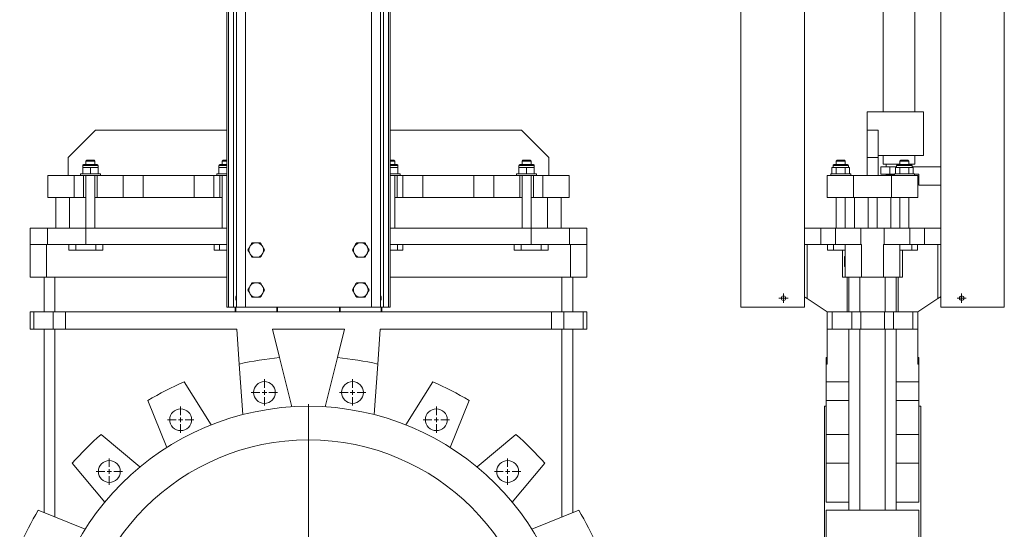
# Model space of a CAD drawing. Header units: millimetres. Extents: x -760 to 323, y -80 to 1951.
# Tile 2 of 3: x -760 to 323, y 829 to 1390. Entities that reach past the tile are written whole.
import ezdxf

# ---------------------------------------------------------------- set-up
doc = ezdxf.new("R2010")
doc.units = ezdxf.units.MM

# ---------------------------------------------------------------- blocks, each defined once
blk = doc.blocks.new('SW_CENTERMARKSYMBOL_0')
at = {"color": 0, "linetype": 'Continuous', "lineweight": 0}
for p, q in [((0, 5), (0, 293.5)), ((-5, 0), (-293.5, 0)), ((0, 0), (-2.5, 0)), ((0, 0), (0, 2.5)), ((0, 0), (0, -2.5)), ((0, 0), (2.5, 0)), ((5, 0), (293.5, 0)), ((0, -5), (0, -293.5))]:
    blk.add_line(p, q, dxfattribs=at)
blk = doc.blocks.new('SW_CENTERMARKSYMBOL_1')
at = {"color": 0, "linetype": 'Continuous', "lineweight": 0}
for p, q in [((0, 5), (0, 14.5)), ((-5, 0), (-14.5, 0)), ((0, 0), (-2.5, 0)), ((0, 0), (0, 2.5)), ((0, 0), (0, -2.5)), ((0, 0), (2.5, 0)), ((5, 0), (14.5, 0)), ((0, -5), (0, -14.5))]:
    blk.add_line(p, q, dxfattribs=at)
blk = doc.blocks.new('SW_CENTERMARKSYMBOL_2')
at = {"color": 0, "linetype": 'Continuous', "lineweight": 0}
for p, q in [((0, 5), (0, 14.5)), ((-5, 0), (-14.5, 0)), ((0, 0), (-2.5, 0)), ((0, 0), (0, 2.5)), ((0, 0), (0, -2.5)), ((0, 0), (2.5, 0)), ((5, 0), (14.5, 0)), ((0, -5), (0, -14.5))]:
    blk.add_line(p, q, dxfattribs=at)
blk = doc.blocks.new('SW_CENTERMARKSYMBOL_3')
at = {"color": 0, "linetype": 'Continuous', "lineweight": 0}
for p, q in [((0, 5), (0, 14.5)), ((-5, 0), (-14.5, 0)), ((0, 0), (-2.5, 0)), ((0, 0), (0, 2.5)), ((0, 0), (0, -2.5)), ((0, 0), (2.5, 0)), ((5, 0), (14.5, 0)), ((0, -5), (0, -14.5))]:
    blk.add_line(p, q, dxfattribs=at)
blk = doc.blocks.new('SW_CENTERMARKSYMBOL_5')
at = {"color": 0, "linetype": 'Continuous', "lineweight": 0}
for p, q in [((0, 5), (0, 14.5)), ((-5, 0), (-14.5, 0)), ((0, 0), (-2.5, 0)), ((0, 0), (0, 2.5)), ((0, 0), (0, -2.5)), ((0, 0), (2.5, 0)), ((5, 0), (14.5, 0)), ((0, -5), (0, -14.5))]:
    blk.add_line(p, q, dxfattribs=at)
blk = doc.blocks.new('SW_CENTERMARKSYMBOL_6')
at = {"color": 0, "linetype": 'Continuous', "lineweight": 0}
for p, q in [((0, 5), (0, 14.5)), ((-5, 0), (-14.5, 0)), ((0, 0), (-2.5, 0)), ((0, 0), (0, 2.5)), ((0, 0), (0, -2.5)), ((0, 0), (2.5, 0)), ((5, 0), (14.5, 0)), ((0, -5), (0, -14.5))]:
    blk.add_line(p, q, dxfattribs=at)
blk = doc.blocks.new('SW_CENTERMARKSYMBOL_7')
at = {"color": 0, "linetype": 'Continuous', "lineweight": 0}
for p, q in [((0, 5), (0, 14.5)), ((-5, 0), (-14.5, 0)), ((0, 0), (-2.5, 0)), ((0, 0), (0, 2.5)), ((0, 0), (0, -2.5)), ((0, 0), (2.5, 0)), ((5, 0), (14.5, 0)), ((0, -5), (0, -14.5))]:
    blk.add_line(p, q, dxfattribs=at)
blk = doc.blocks.new('SW_CENTERMARKSYMBOL_21')
at = {"color": 0, "linetype": 'Continuous', "lineweight": 0}
for p, q in [((-2.5, 0), (-5, 0)), ((0, 0), (-2.5, 0)), ((0, 2.5), (0, 5)), ((0, 0), (0, 2.5)), ((0, 0), (0, -2.5)), ((0, 0), (2.5, 0)), ((2.5, 0), (5, 0)), ((0, -2.5), (0, -5))]:
    blk.add_line(p, q, dxfattribs=at)
blk = doc.blocks.new('SW_CENTERMARKSYMBOL_24')
at = {"color": 0, "linetype": 'Continuous', "lineweight": 0}
for p, q in [((-2.5, 0), (-5, 0)), ((0, 0), (-2.5, 0)), ((0, 2.5), (0, 5)), ((0, 0), (0, 2.5)), ((0, 0), (0, -2.5)), ((0, 0), (2.5, 0)), ((2.5, 0), (5, 0)), ((0, -2.5), (0, -5))]:
    blk.add_line(p, q, dxfattribs=at)

msp = doc.modelspace()

# ---------------------------------------------------------------- linework, layer by layer
at = {"color": 7, "linetype": 'Continuous', "lineweight": 15}
for p, q in [((-532.3, 1818.2), (-532.3, 1073.2)), ((-530.4, 1818.2), (-530.4, 1073.2)), ((-524.9, 1818.2), (-524.9, 1073.2)), ((-521.6, 1818.2), (-521.6, 1073.2)), ((-511.6, 1818.2), (-511.6, 1073.2)), ((-373, 1818.2), (-373, 1073.2)), ((-363, 1818.2), (-363, 1073.2)), ((-359.7, 1818.2), (-359.7, 1073.2)), ((-354.2, 1818.2), (-354.2, 1073.2)), ((-352.3, 1818.2), (-352.3, 1073.2)), ((33.5, 1818.2), (33.5, 1073.2)), ((103.5, 1818.2), (103.5, 1073.2)), ((253.5, 1818.2), (253.5, 1073.2)), ((323.5, 1818.2), (323.5, 1073.2)), ((190, 1773.7), (190, 1288.2)), ((225, 1288.2), (225, 1773.7)), ((172.6, 1268.2), (172.6, 1288.2)), ((172.6, 1288.2), (234.5, 1288.2)), ((234.5, 1288.2), (234.5, 1240.2)), ((-676.8, 1268.2), (-706.8, 1238.2)), ((-676.8, 1268.2), (-532.3, 1268.2)), ((-352.3, 1268.2), (-207.8, 1268.2)), ((-177.8, 1238.2), (-207.8, 1268.2)), ((172.5, 1268.2), (184.5, 1268.2)), ((172.5, 1238.2), (172.5, 1268.2)), ((184.5, 1268.2), (184.5, 1238.2)), ((-706.8, 1218.2), (-706.8, 1238.2)), ((-177.8, 1218.2), (-177.8, 1238.2)), ((184.5, 1238.2), (172.5, 1238.2)), ((172.5, 1218.2), (172.5, 1238.2)), ((234.5, 1240.2), (184.5, 1240.2)), ((184.5, 1218.2), (184.5, 1238.2)), ((190, 1240.2), (190, 1230.7)), ((225, 1230.7), (225, 1240.2)), ((-690.8, 1229.2), (-690.8, 1227.2)), ((-690.8, 1227.2), (-690.8, 1220.2)), ((-690.8, 1227.2), (-686.5, 1227.2)), ((-689.8, 1230.2), (-682.3, 1230.2)), ((-686.3, 1235.2), (-687.3, 1234.2)), ((-687.3, 1234.2), (-687.3, 1230.2)), ((-682.3, 1234.2), (-687.3, 1234.2)), ((-686.5, 1227.2), (-682.3, 1227.2)), ((-686.3, 1235.2), (-682.3, 1235.2)), ((-682.3, 1235.2), (-678.3, 1235.2)), ((-677.3, 1234.2), (-682.3, 1234.2)), ((-682.3, 1230.2), (-674.8, 1230.2)), ((-682.3, 1227.2), (-682.3, 1220.2)), ((-682.3, 1227.2), (-678, 1227.2)), ((-677.3, 1234.2), (-678.3, 1235.2)), ((-678, 1227.2), (-673.8, 1227.2)), ((-677.3, 1230.2), (-677.3, 1234.2)), ((-673.8, 1227.2), (-673.8, 1229.2)), ((-673.8, 1227.2), (-673.8, 1220.2)), ((-540.8, 1229.2), (-540.8, 1227.2)), ((-540.8, 1227.2), (-540.8, 1220.2)), ((-540.8, 1227.2), (-536.5, 1227.2)), ((-539.8, 1230.2), (-532.3, 1230.2)), ((-536.3, 1235.2), (-537.3, 1234.2)), ((-537.3, 1234.2), (-537.3, 1230.2)), ((-532.3, 1234.2), (-537.3, 1234.2)), ((-536.5, 1227.2), (-532.3, 1227.2)), ((-536.3, 1235.2), (-532.3, 1235.2)), ((-352.3, 1235.2), (-348.3, 1235.2)), ((-347.3, 1234.2), (-352.3, 1234.2)), ((-352.3, 1230.2), (-344.8, 1230.2)), ((-348, 1227.2), (-352.3, 1227.2)), ((-347.3, 1234.2), (-348.3, 1235.2)), ((-343.8, 1227.2), (-348, 1227.2)), ((-347.3, 1230.2), (-347.3, 1234.2)), ((-343.8, 1227.2), (-343.8, 1229.2)), ((-343.8, 1227.2), (-343.8, 1220.2)), ((-210.8, 1229.2), (-210.8, 1227.2)), ((-210.8, 1227.2), (-210.8, 1220.2)), ((-206.5, 1227.2), (-210.8, 1227.2)), ((-209.8, 1230.2), (-202.3, 1230.2)), ((-206.3, 1235.2), (-207.3, 1234.2)), ((-207.3, 1234.2), (-207.3, 1230.2)), ((-202.3, 1234.2), (-207.3, 1234.2)), ((-202.3, 1227.2), (-206.5, 1227.2)), ((-206.3, 1235.2), (-202.3, 1235.2)), ((-202.3, 1235.2), (-198.3, 1235.2)), ((-197.3, 1234.2), (-202.3, 1234.2)), ((-202.3, 1230.2), (-194.8, 1230.2)), ((-202.3, 1227.2), (-202.3, 1220.2)), ((-198, 1227.2), (-202.3, 1227.2)), ((-197.3, 1234.2), (-198.3, 1235.2)), ((-193.8, 1227.2), (-198, 1227.2)), ((-197.3, 1230.2), (-197.3, 1234.2)), ((-193.8, 1227.2), (-193.8, 1229.2)), ((-193.8, 1227.2), (-193.8, 1220.2)), ((133.7, 1227.2), (133.7, 1220.2)), ((136.1, 1227.2), (133.7, 1227.2)), ((135, 1229.2), (135, 1227.2)), ((136, 1230.2), (151, 1230.2)), ((138.6, 1227.2), (136.1, 1227.2)), ((139.5, 1235.2), (138.5, 1234.2)), ((138.5, 1234.2), (138.5, 1230.2)), ((148.5, 1234.2), (138.5, 1234.2)), ((138.6, 1227.2), (138.6, 1220.2)), ((143.5, 1227.2), (138.6, 1227.2)), ((139.5, 1235.2), (147.5, 1235.2)), ((148.4, 1227.2), (143.5, 1227.2)), ((148.5, 1234.2), (147.5, 1235.2)), ((148.4, 1227.2), (148.4, 1220.2)), ((150.9, 1227.2), (148.4, 1227.2)), ((148.5, 1230.2), (148.5, 1234.2)), ((153.3, 1227.2), (150.9, 1227.2)), ((152, 1227.2), (152, 1229.2)), ((153.3, 1227.2), (153.3, 1220.2)), ((187.5, 1219.7), (187.5, 1227.7)), ((187.5, 1227.7), (197.5, 1227.7)), ((208.5, 1230.7), (190, 1230.7)), ((193.5, 1230.7), (193.5, 1227.7)), ((197.5, 1227.7), (197.5, 1219.7)), ((197.5, 1227.7), (205, 1227.7)), ((203.7, 1227.2), (203.7, 1220.2)), ((203.7, 1227.2), (206.1, 1227.2)), ((205, 1229.2), (205, 1227.2)), ((206, 1230.2), (221, 1230.2)), ((206.1, 1227.2), (208.6, 1227.2)), ((209.5, 1235.2), (208.5, 1234.2)), ((208.5, 1234.2), (208.5, 1230.2)), ((218.5, 1234.2), (208.5, 1234.2)), ((208.6, 1227.2), (208.6, 1220.2)), ((208.6, 1227.2), (213.5, 1227.2)), ((209.5, 1235.2), (217.5, 1235.2)), ((213.5, 1227.2), (218.4, 1227.2)), ((218.5, 1234.2), (217.5, 1235.2)), ((218.4, 1227.2), (218.4, 1220.2)), ((218.4, 1227.2), (220.9, 1227.2)), ((218.5, 1230.2), (218.5, 1234.2)), ((225, 1230.7), (218.5, 1230.7)), ((220.9, 1227.2), (223.3, 1227.2)), ((221.5, 1230.1), (221.5, 1230.7)), ((222, 1227.2), (222, 1229.2)), ((222, 1227.7), (253.5, 1227.7)), ((223.3, 1227.2), (223.3, 1220.2)), ((-729.3, 1218.2), (-729.3, 1194.2)), ((-729.3, 1218.2), (-700.3, 1218.2)), ((-700.3, 1218.2), (-700.3, 1194.2)), ((-700.3, 1218.2), (-689.8, 1218.2)), ((-693.3, 1220.2), (-693.3, 1218.2)), ((-693.3, 1220.2), (-682.3, 1220.2)), ((-689.8, 1218.2), (-689.8, 1194.2)), ((-689.8, 1218.2), (-674.8, 1218.2)), ((-687.3, 1218.2), (-687.3, 1160.2)), ((-682.3, 1220.2), (-671.3, 1220.2)), ((-677.3, 1160.2), (-677.3, 1218.2)), ((-674.8, 1218.2), (-674.8, 1194.2)), ((-674.8, 1218.2), (-646.3, 1218.2)), ((-671.3, 1218.2), (-671.3, 1220.2)), ((-646.3, 1218.2), (-646.3, 1194.2)), ((-646.3, 1218.2), (-624.3, 1218.2)), ((-624.3, 1218.2), (-624.3, 1194.2)), ((-624.3, 1218.2), (-568.3, 1218.2)), ((-568.3, 1218.2), (-568.3, 1194.2)), ((-568.3, 1218.2), (-546.3, 1218.2)), ((-546.3, 1218.2), (-546.3, 1194.2)), ((-546.3, 1218.2), (-539.8, 1218.2)), ((-543.3, 1220.2), (-543.3, 1218.2)), ((-543.3, 1220.2), (-532.3, 1220.2)), ((-539.8, 1218.2), (-539.8, 1194.2)), ((-539.8, 1218.2), (-532.3, 1218.2)), ((-537.3, 1218.2), (-537.3, 1160.2)), ((-341.3, 1220.2), (-352.3, 1220.2)), ((-344.8, 1218.2), (-352.3, 1218.2)), ((-347.3, 1160.2), (-347.3, 1218.2)), ((-344.8, 1218.2), (-344.8, 1194.2)), ((-344.8, 1218.2), (-338.3, 1218.2)), ((-341.3, 1218.2), (-341.3, 1220.2)), ((-338.3, 1218.2), (-338.3, 1194.2)), ((-338.3, 1218.2), (-316.3, 1218.2)), ((-316.3, 1218.2), (-316.3, 1194.2)), ((-316.3, 1218.2), (-260.3, 1218.2)), ((-260.3, 1218.2), (-260.3, 1194.2)), ((-260.3, 1218.2), (-238.3, 1218.2)), ((-238.3, 1218.2), (-238.3, 1194.2)), ((-238.3, 1218.2), (-209.8, 1218.2)), ((-213.3, 1220.2), (-213.3, 1218.2)), ((-202.3, 1220.2), (-213.3, 1220.2)), ((-209.8, 1218.2), (-209.8, 1194.2)), ((-194.8, 1218.2), (-209.8, 1218.2)), ((-207.3, 1218.2), (-207.3, 1160.2)), ((-191.3, 1220.2), (-202.3, 1220.2)), ((-197.3, 1160.2), (-197.3, 1218.2)), ((-194.8, 1218.2), (-194.8, 1194.2)), ((-194.8, 1218.2), (-184.3, 1218.2)), ((-191.3, 1218.2), (-191.3, 1220.2)), ((-184.3, 1218.2), (-184.3, 1194.2)), ((-184.3, 1218.2), (-155.3, 1218.2)), ((-155.3, 1218.2), (-155.3, 1194.2)), ((128.5, 1218.2), (128.5, 1194.2)), ((128.5, 1218.2), (157.5, 1218.2)), ((132.5, 1220.2), (132.5, 1218.2)), ((154.5, 1220.2), (132.5, 1220.2)), ((154.5, 1218.2), (154.5, 1220.2)), ((157.5, 1218.2), (157.5, 1194.2)), ((157.5, 1218.2), (199.5, 1218.2)), ((197.5, 1219.7), (187.5, 1219.7)), ((193.5, 1219.7), (193.5, 1218.7)), ((202.5, 1218.7), (193.5, 1218.7)), ((202.5, 1219.7), (197.5, 1219.7)), ((199.5, 1218.2), (199.5, 1194.2)), ((199.5, 1218.2), (228.5, 1218.2)), ((202.5, 1220.2), (202.5, 1218.2)), ((202.5, 1220.2), (224.5, 1220.2)), ((224.5, 1218.2), (224.5, 1220.2)), ((229.5, 1219.7), (224.5, 1219.7)), ((228.5, 1218.2), (228.5, 1194.2)), ((229.5, 1207.7), (229.5, 1219.7)), ((253.5, 1207.7), (229.5, 1207.7)), ((-729.3, 1194.2), (-700.3, 1194.2)), ((-720.3, 1194.2), (-720.3, 1160.2)), ((-705.3, 1194.2), (-705.3, 1160.2)), ((-700.3, 1194.2), (-689.8, 1194.2)), ((-689.8, 1194.2), (-687.3, 1194.2)), ((-677.3, 1194.2), (-674.8, 1194.2)), ((-674.8, 1194.2), (-646.3, 1194.2)), ((-646.3, 1194.2), (-624.3, 1194.2)), ((-624.3, 1194.2), (-568.3, 1194.2)), ((-568.3, 1194.2), (-546.3, 1194.2)), ((-546.3, 1194.2), (-539.8, 1194.2)), ((-539.8, 1194.2), (-537.3, 1194.2)), ((-347.3, 1194.2), (-344.8, 1194.2)), ((-344.8, 1194.2), (-338.3, 1194.2)), ((-338.3, 1194.2), (-316.3, 1194.2)), ((-316.3, 1194.2), (-260.3, 1194.2)), ((-260.3, 1194.2), (-238.3, 1194.2)), ((-238.3, 1194.2), (-209.8, 1194.2)), ((-209.8, 1194.2), (-207.3, 1194.2)), ((-197.3, 1194.2), (-194.8, 1194.2)), ((-194.8, 1194.2), (-184.3, 1194.2)), ((-184.3, 1194.2), (-155.3, 1194.2)), ((-179.3, 1194.2), (-179.3, 1160.2)), ((-164.3, 1194.2), (-164.3, 1160.2)), ((128.5, 1194.2), (157.5, 1194.2)), ((138.5, 1194.2), (138.5, 1160.2)), ((148.5, 1160.2), (148.5, 1194.2)), ((157.5, 1194.2), (199.5, 1194.2)), ((158.5, 1194.2), (158.5, 1160.2)), ((173.5, 1194.2), (173.5, 1160.2)), ((183.5, 1194.2), (183.5, 1160.2)), ((198.5, 1194.2), (198.5, 1160.2)), ((199.5, 1194.2), (228.5, 1194.2)), ((208.5, 1194.2), (208.5, 1160.2)), ((218.5, 1160.2), (218.5, 1194.2)), ((-748.8, 1142.2), (-748.8, 1160.2)), ((-748.8, 1160.2), (-729.6, 1160.2)), ((-729.6, 1142.2), (-729.6, 1160.2)), ((-729.6, 1160.2), (-687.4, 1160.2)), ((-687.4, 1142.2), (-687.4, 1160.2)), ((-687.4, 1160.2), (-532.3, 1160.2)), ((-352.3, 1160.2), (-197.2, 1160.2)), ((-197.2, 1142.2), (-197.2, 1160.2)), ((-197.2, 1160.2), (-155, 1160.2)), ((-155, 1142.2), (-155, 1160.2)), ((-155, 1160.2), (-135.8, 1160.2)), ((-135.8, 1142.2), (-135.8, 1160.2)), ((103.5, 1160.2), (121.4, 1160.2)), ((121.4, 1142.2), (121.4, 1160.2)), ((121.4, 1160.2), (137.6, 1160.2)), ((137.6, 1142.2), (137.6, 1160.2)), ((137.6, 1160.2), (165.6, 1160.2)), ((165.6, 1142.2), (165.6, 1160.2)), ((165.6, 1160.2), (191.4, 1160.2)), ((191.4, 1142.2), (191.4, 1160.2)), ((191.4, 1160.2), (219.4, 1160.2)), ((219.4, 1142.2), (219.4, 1160.2)), ((219.4, 1160.2), (235.6, 1160.2)), ((235.6, 1142.2), (235.6, 1160.2)), ((235.6, 1160.2), (253.5, 1160.2)), ((-748.8, 1142.2), (-729.6, 1142.2)), ((-748.8, 1106.2), (-748.8, 1142.2)), ((-730.8, 1106.2), (-730.8, 1142.2)), ((-729.6, 1142.2), (-687.4, 1142.2)), ((-705.9, 1136.2), (-705.9, 1142.2)), ((-698.3, 1136.2), (-698.3, 1142.2)), ((-687.4, 1142.2), (-532.3, 1142.2)), ((-676.3, 1136.2), (-676.3, 1142.2)), ((-668.7, 1142.2), (-668.7, 1136.2)), ((-546, 1136.2), (-546, 1142.2)), ((-540.3, 1136.2), (-540.3, 1142.2)), ((-506.4, 1140.8), (-507, 1139.7)), ((-499.2, 1144.2), (-500.4, 1144.2)), ((-493.2, 1140.8), (-495.2, 1144.2)), ((-492.5, 1139.7), (-493.2, 1140.8)), ((-391.4, 1140.8), (-392, 1139.7)), ((-384.2, 1144.2), (-385.4, 1144.2)), ((-377.5, 1139.7), (-378.2, 1140.8)), ((-352.3, 1142.2), (-197.2, 1142.2)), ((-344.3, 1136.2), (-344.3, 1142.2)), ((-338.6, 1142.2), (-338.6, 1136.2)), ((-215.9, 1136.2), (-215.9, 1142.2)), ((-208.3, 1136.2), (-208.3, 1142.2)), ((-197.2, 1142.2), (-155, 1142.2)), ((-186.3, 1136.2), (-186.3, 1142.2)), ((-178.7, 1142.2), (-178.7, 1136.2)), ((-155, 1142.2), (-135.8, 1142.2)), ((-153.8, 1106.2), (-153.8, 1142.2)), ((-135.8, 1106.2), (-135.8, 1142.2)), ((103.8, 1142.2), (103.5, 1142.2)), ((103.8, 1142.2), (121.4, 1142.2)), ((106.5, 1082.7), (106.5, 1142.2)), ((121.4, 1142.2), (137.6, 1142.2)), ((129, 1142.2), (129, 1136.2)), ((135.4, 1136.2), (135.4, 1142.2)), ((137.6, 1142.2), (165.6, 1142.2)), ((148.5, 1106.2), (148.5, 1142.2)), ((165.6, 1142.2), (166.5, 1142.2)), ((166.5, 1106.2), (166.5, 1142.2)), ((190.5, 1142.2), (191.4, 1142.2)), ((190.5, 1106.2), (190.5, 1142.2)), ((191.4, 1142.2), (219.4, 1142.2)), ((208.5, 1106.2), (208.5, 1142.2)), ((219.4, 1142.2), (235.6, 1142.2)), ((221.6, 1136.2), (221.6, 1142.2)), ((228, 1136.2), (228, 1142.2)), ((235.6, 1142.2), (253.1, 1142.2)), ((250.5, 1082.7), (250.5, 1142.2)), ((253.5, 1142.2), (253.1, 1142.2)), ((-698.3, 1136.2), (-705.9, 1136.2)), ((-676.3, 1136.2), (-698.3, 1136.2)), ((-668.7, 1136.2), (-676.3, 1136.2)), ((-540.3, 1136.2), (-546, 1136.2)), ((-532.3, 1136.2), (-540.3, 1136.2)), ((-507, 1132.8), (-506.4, 1131.7)), ((-500.4, 1128.2), (-499.2, 1128.2)), ((-493.2, 1131.7), (-492.5, 1132.8)), ((-392, 1132.8), (-391.4, 1131.7)), ((-385.4, 1128.2), (-384.2, 1128.2)), ((-378.2, 1131.7), (-377.5, 1132.8)), ((-344.3, 1136.2), (-352.3, 1136.2)), ((-338.6, 1136.2), (-344.3, 1136.2)), ((-208.3, 1136.2), (-215.9, 1136.2)), ((-186.3, 1136.2), (-208.3, 1136.2)), ((-178.7, 1136.2), (-186.3, 1136.2)), ((135.4, 1136.2), (129, 1136.2)), ((148.5, 1136.2), (135.4, 1136.2)), ((145.5, 1106.2), (145.5, 1136.2)), ((147.5, 1129.1), (147.5, 1125.8)), ((147.5, 1129.1), (148.5, 1129.1)), ((221.6, 1136.2), (208.5, 1136.2)), ((211.5, 1106.2), (211.5, 1136.2)), ((228, 1136.2), (221.6, 1136.2)), ((147.5, 1125.8), (148.5, 1125.8)), ((147.5, 1123.5), (148.5, 1123.5)), ((147.5, 1123.2), (147.5, 1122.1)), ((147.5, 1118), (148.5, 1118)), ((-730.8, 1106.2), (-748.8, 1106.2)), ((-733.3, 1068.2), (-733.3, 1106.2)), ((-532.3, 1106.2), (-730.8, 1106.2)), ((-721.3, 1068.2), (-721.3, 1106.2)), ((-153.8, 1106.2), (-352.3, 1106.2)), ((-163.3, 1068.2), (-163.3, 1106.2)), ((-135.8, 1106.2), (-153.8, 1106.2)), ((-151.3, 1068.2), (-151.3, 1106.2)), ((148.5, 1106.2), (145.5, 1106.2)), ((166.5, 1106.2), (148.5, 1106.2)), ((150.5, 1068.2), (150.5, 1106.2)), ((152.5, 1068.2), (152.5, 1106.2)), ((164.5, 1068.2), (164.5, 1106.2)), ((190.5, 1106.2), (166.5, 1106.2)), ((208.5, 1106.2), (190.5, 1106.2)), ((192.5, 1068.2), (192.5, 1106.2)), ((204.5, 1068.2), (204.5, 1106.2)), ((206.5, 1068.2), (206.5, 1106.2)), ((211.5, 1106.2), (208.5, 1106.2)), ((-506.4, 1096.8), (-507, 1095.7)), ((-499.2, 1100.2), (-500.4, 1100.2)), ((-493.2, 1096.8), (-495.2, 1100.2)), ((-492.5, 1095.7), (-493.2, 1096.8)), ((-391.4, 1096.8), (-392, 1095.7)), ((-384.2, 1100.2), (-385.4, 1100.2)), ((-377.5, 1095.7), (-378.2, 1096.8)), ((-507, 1088.8), (-506.4, 1087.7)), ((-500.4, 1084.2), (-499.2, 1084.2)), ((-493.2, 1087.7), (-492.5, 1088.8)), ((-392, 1088.8), (-391.4, 1087.7)), ((-385.4, 1084.2), (-384.2, 1084.2)), ((-378.2, 1087.7), (-377.5, 1088.8)), ((-532.3, 1073.2), (-530.4, 1073.2)), ((-530.4, 1073.2), (-524.9, 1073.2)), ((-524.9, 1073.2), (-521.6, 1073.2)), ((-523.1, 1068.2), (-523.1, 1073.2)), ((-522.3, 1068.2), (-522.3, 1073.2)), ((-521.6, 1073.2), (-511.6, 1073.2)), ((-511.6, 1073.2), (-373, 1073.2)), ((-477.3, 1073.2), (-477.3, 1068.2)), ((-476.5, 1073.2), (-476.5, 1068.2)), ((-408.1, 1068.2), (-408.1, 1073.2)), ((-407.3, 1068.2), (-407.3, 1073.2)), ((-373, 1073.2), (-363, 1073.2)), ((-363, 1073.2), (-359.7, 1073.2)), ((-362.3, 1073.2), (-362.3, 1068.2)), ((-361.5, 1073.2), (-361.5, 1068.2)), ((-359.7, 1073.2), (-354.2, 1073.2)), ((-354.2, 1073.2), (-352.3, 1073.2)), ((103.5, 1073.2), (33.5, 1073.2)), ((106.5, 1082.7), (128.5, 1068.2)), ((228.5, 1068.2), (250.5, 1082.7)), ((253.5, 1073.2), (323.5, 1073.2)), ((-748.8, 1049.2), (-748.8, 1068.2)), ((-744.7, 1068.2), (-748.8, 1068.2)), ((-744.7, 1049.2), (-744.7, 1068.2)), ((-723.2, 1068.2), (-744.7, 1068.2)), ((-723.2, 1049.2), (-723.2, 1068.2)), ((-709.7, 1068.2), (-723.2, 1068.2)), ((-709.7, 1049.2), (-709.7, 1068.2)), ((-522.3, 1068.2), (-709.7, 1068.2)), ((-477.3, 1068.2), (-522.3, 1068.2)), ((-407.3, 1068.2), (-477.3, 1068.2)), ((-362.3, 1068.2), (-407.3, 1068.2)), ((-174.9, 1068.2), (-362.3, 1068.2)), ((-174.9, 1049.2), (-174.9, 1068.2)), ((-161.4, 1068.2), (-174.9, 1068.2)), ((-161.4, 1049.2), (-161.4, 1068.2)), ((-139.9, 1068.2), (-161.4, 1068.2)), ((-139.9, 1049.2), (-139.9, 1068.2)), ((-135.8, 1068.2), (-139.9, 1068.2)), ((-135.8, 1049.2), (-135.8, 1068.2)), ((128.5, 1049.2), (128.5, 1068.2)), ((134.1, 1068.2), (128.5, 1068.2)), ((134.1, 1049.2), (134.1, 1068.2)), ((155.6, 1068.2), (134.1, 1068.2)), ((155.6, 1049.2), (155.6, 1068.2)), ((165.5, 1068.2), (155.6, 1068.2)), ((165.5, 1049.2), (165.5, 1068.2)), ((191.5, 1068.2), (165.5, 1068.2)), ((191.5, 1049.2), (191.5, 1068.2)), ((201.4, 1068.2), (191.5, 1068.2)), ((201.4, 1049.2), (201.4, 1068.2)), ((222.9, 1068.2), (201.4, 1068.2)), ((222.9, 1049.2), (222.9, 1068.2)), ((228.5, 1068.2), (222.9, 1068.2)), ((228.5, 1049.2), (228.5, 1068.2)), ((-744.7, 1049.2), (-748.8, 1049.2)), ((-723.2, 1049.2), (-744.7, 1049.2)), ((-733.3, 847.4), (-733.3, 1049.2)), ((-709.7, 1049.2), (-723.2, 1049.2)), ((-721.3, 842.6), (-721.3, 1049.2)), ((-521.2, 1049.2), (-709.7, 1049.2)), ((-521.2, 1049.2), (-518.5, 1010.7)), ((-402.7, 1049.2), (-481.9, 1049.2)), ((-474.1, 1017.8), (-481.9, 1049.2)), ((-402.7, 1049.2), (-410.5, 1017.8)), ((-366.1, 1010.7), (-363.4, 1049.2)), ((-174.9, 1049.2), (-363.4, 1049.2)), ((-161.4, 1049.2), (-174.9, 1049.2)), ((-163.3, 842.6), (-163.3, 1049.2)), ((-139.9, 1049.2), (-161.4, 1049.2)), ((-151.3, 847.4), (-151.3, 1049.2)), ((-135.8, 1049.2), (-139.9, 1049.2)), ((134.1, 1049.2), (128.5, 1049.2)), ((128.5, 1049.2), (128.5, 1010.7)), ((155.6, 1049.2), (134.1, 1049.2)), ((152.5, 850), (152.5, 1049.2)), ((165.5, 1049.2), (155.6, 1049.2)), ((191.5, 1049.2), (165.5, 1049.2)), ((201.4, 1049.2), (191.5, 1049.2)), ((222.9, 1049.2), (201.4, 1049.2)), ((204.5, 850), (204.5, 1049.2)), ((228.5, 1049.2), (222.9, 1049.2)), ((228.5, 1049.2), (228.5, 1010.7)), ((-518.5, 1010.7), (-514.6, 955.1)), ((-460.6, 963.7), (-474.1, 1017.8)), ((-410.5, 1017.8), (-424, 963.7)), ((-370, 955.1), (-366.1, 1010.7)), ((128.5, 1017.8), (127.5, 1017.8)), ((127.5, 1017.8), (127.5, 1010.7)), ((127.5, 1010.7), (127.5, 991.1)), ((128.5, 1010.7), (127.5, 1010.7)), ((229.5, 1017.8), (228.5, 1017.8)), ((229.5, 1010.7), (228.5, 1010.7)), ((229.5, 1017.8), (229.5, 1010.7)), ((229.5, 1010.7), (229.5, 991.1)), ((-549.4, 943.8), (-579, 991.1)), ((-305.6, 991.1), (-335.2, 943.8)), ((127.5, 991.1), (127.5, 970.6)), ((152.5, 991.1), (127.5, 991.1)), ((229.5, 991.1), (204.5, 991.1)), ((229.5, 991.1), (229.5, 970.6)), ((-619.1, 970.6), (-598.2, 918.9)), ((-286.4, 918.9), (-265.5, 970.6)), ((152.5, 970.6), (127.5, 970.6)), ((127.5, 970.6), (127.5, 933.3)), ((229.5, 970.6), (204.5, 970.6)), ((229.5, 970.6), (229.5, 933.3)), ((127.5, 964.2), (125.5, 964.2)), ((125.5, 964.2), (125.5, 382.2)), ((231.5, 964.2), (229.5, 964.2)), ((231.5, 964.2), (231.5, 382.2)), ((-627.8, 897.4), (-670.5, 933.3)), ((-214.1, 933.3), (-256.8, 897.4)), ((152.5, 933.3), (127.5, 933.3)), ((127.5, 933.3), (127.5, 901.5)), ((229.5, 933.3), (204.5, 933.3)), ((229.5, 933.3), (229.5, 901.5)), ((-702.4, 901.5), (-666.5, 858.7)), ((-218.1, 858.7), (-182.2, 901.5)), ((152.5, 901.5), (127.5, 901.5)), ((127.5, 901.5), (127.5, 858.7)), ((229.5, 901.5), (204.5, 901.5)), ((229.5, 901.5), (229.5, 858.7)), ((152.5, 858.7), (127.5, 858.7)), ((229.5, 858.7), (204.5, 858.7)), ((-688, 829.1), (-739.7, 850)), ((-144.9, 850), (-196.6, 829.1)), ((229.5, 850), (127.5, 850)), ((127.5, 850), (127.5, 809.9)), ((229.5, 850), (229.5, 809.9))]:
    msp.add_line(p, q, dxfattribs=at)
at = {"color": 8, "linetype": 'Continuous', "lineweight": 15}
for p, q in [((-682.3, 1229.2), (-690.8, 1229.2)), ((-673.8, 1229.2), (-682.3, 1229.2)), ((-532.3, 1229.2), (-540.8, 1229.2)), ((-343.8, 1229.2), (-352.3, 1229.2)), ((-202.3, 1229.2), (-210.8, 1229.2)), ((-193.8, 1229.2), (-202.3, 1229.2)), ((152, 1229.2), (135, 1229.2)), ((222, 1229.2), (205, 1229.2)), ((164.5, 850), (164.5, 1049.2)), ((192.5, 850), (192.5, 1049.2))]:
    msp.add_line(p, q, dxfattribs=at)
at = {"color": 7, "linetype": 'Continuous', "lineweight": 15, "flags": 128}
for points in [[(103.5, 1084.7), (103.6, 1084.7), (103.7, 1084.6), (104, 1084.4), (104.4, 1084.1), (104.8, 1083.8), (105.3, 1083.5), (105.9, 1083.1), (106.5, 1082.7)], [(250.5, 1082.7), (251.1, 1083.1), (251.6, 1083.5), (252.2, 1083.8), (252.6, 1084.1), (253, 1084.4), (253.3, 1084.6), (253.4, 1084.7), (253.5, 1084.7)]]:
    msp.add_lwpolyline(points, dxfattribs=at)
at = {"color": 7, "linetype": 'Continuous', "lineweight": 15}
for centre, radius in [((80.5, 1083.2), 2.5), ((276.5, 1083.2), 2.5), ((-490.8, 979.4), 12), ((-393.8, 979.4), 12), ((-442.3, 673.2), 291), ((-583, 949.4), 12), ((-301.6, 949.4), 12), ((-442.3, 673.2), 254), ((-661.5, 892.4), 12), ((-223.1, 892.4), 12)]:
    msp.add_circle(centre, radius, dxfattribs=at)
for centre, radius, start, end in [((-689.8, 1229.2), 1, 90, 180), ((-674.8, 1229.2), 1, 0, 90), ((-539.8, 1229.2), 1, 90, 180), ((-344.8, 1229.2), 1, 0, 90), ((-209.8, 1229.2), 1, 90, 180), ((-194.8, 1229.2), 1, 0, 90), ((136, 1229.2), 1, 90, 180), ((151, 1229.2), 1, 0, 90), ((206, 1229.2), 1, 90, 180), ((221, 1229.2), 1, 0, 90), ((-499.8, 1136.2), 8.03, 154.5671, 205.4329), ((-499.8, 1136.2), 8.03, 94.5671, 145.4329), ((-499.8, 1136.2), 8.03, 34.5671, 85.4329), ((-499.8, 1136.2), 8.03, 334.5671, 25.4329), ((-384.8, 1136.2), 8.03, 154.5671, 205.4329), ((-384.8, 1136.2), 8.03, 94.5671, 145.4329), ((-384.8, 1136.2), 8.03, 34.5671, 85.4329), ((-384.8, 1136.2), 8.03, 334.5671, 25.4329), ((-499.8, 1136.2), 8.03, 214.5671, 265.4329), ((-499.8, 1136.2), 8.03, 274.5671, 325.4329), ((-384.8, 1136.2), 8.03, 214.5671, 265.4329), ((-384.8, 1136.2), 8.03, 274.5671, 325.4329), ((-499.8, 1092.2), 8.03, 154.5671, 205.4329), ((-499.8, 1092.2), 8.03, 94.5671, 145.4329), ((-499.8, 1092.2), 8.03, 34.5671, 85.4329), ((-499.8, 1092.2), 8.03, 334.5671, 25.4329), ((-384.8, 1092.2), 8.03, 154.5671, 205.4329), ((-384.8, 1092.2), 8.03, 94.5671, 145.4329), ((-384.8, 1092.2), 8.03, 34.5671, 85.4329), ((-384.8, 1092.2), 8.03, 334.5671, 25.4329), ((-499.8, 1092.2), 8.03, 214.5671, 265.4329), ((-499.8, 1092.2), 8.03, 274.5671, 325.4329), ((-384.8, 1092.2), 8.03, 214.5671, 265.4329), ((-384.8, 1092.2), 8.03, 274.5671, 325.4329), ((-442.3, 673.2), 346, 95.2715, 102.7285), ((-442.3, 673.2), 346, 77.2715, 84.7285), ((-442.3, 673.2), 346, 113.2715, 120.7285), ((-442.3, 673.2), 346, 59.2715, 66.7285), ((-442.3, 673.2), 346, 131.2715, 138.7285), ((-442.3, 673.2), 346, 41.2715, 48.7285), ((-442.3, 673.2), 346, 149.2715, 156.7285), ((-442.3, 673.2), 346, 23.2715, 30.7285)]:
    msp.add_arc(centre, radius, start, end, dxfattribs=at)
for centre in [(-522, 1083.2), (-362.6, 1083.2)]:
    msp.add_ellipse(centre, major_axis=(0, 2.5), ratio=0.069927, dxfattribs=at)
for points, knots in [([(-509, 1136.2), (-508.7, 1136.8), (-508.4, 1137.4), (-507.7, 1138.5), (-507.4, 1139.1), (-507, 1139.7)], [0, 0, 0, 0, 0.5, 0.5, 1, 1, 1, 1]), ([(-506.4, 1140.8), (-506.1, 1141.4), (-505.7, 1141.9), (-505.1, 1143.1), (-504.7, 1143.7), (-504.4, 1144.2)], [0, 0, 0, 0, 0.5, 0.5, 1, 1, 1, 1]), ([(-504.4, 1144.2), (-503.8, 1144.2), (-503.1, 1144.2), (-501.8, 1144.2), (-501.1, 1144.2), (-500.4, 1144.2)], [0, 0, 0, 0, 0.5, 0.5, 1, 1, 1, 1]), ([(-499.2, 1144.2), (-498.5, 1144.2), (-497.8, 1144.2), (-496.5, 1144.2), (-495.8, 1144.2), (-495.2, 1144.2)], [0, 0, 0, 0, 0.5, 0.5, 1, 1, 1, 1]), ([(-490.6, 1136.2), (-490.9, 1136.8), (-491.2, 1137.3), (-491.9, 1138.5), (-492.2, 1139.1), (-492.5, 1139.7)], [0, 0, 0, 0, 0.5, 0.5, 1, 1, 1, 1]), ([(-394, 1136.2), (-393.7, 1136.8), (-393.4, 1137.4), (-392.7, 1138.5), (-392.4, 1139.1), (-392, 1139.7)], [0, 0, 0, 0, 0.5, 0.5, 1, 1, 1, 1]), ([(-389.4, 1144.2), (-389.8, 1143.7), (-390.4, 1142.5), (-391.1, 1141.4), (-391.4, 1140.8)], [0, 0, 0, 0, 0.508427, 1, 1, 1, 1]), ([(-389.4, 1144.2), (-388.8, 1144.2), (-388.1, 1144.2), (-386.8, 1144.2), (-386.1, 1144.2), (-385.4, 1144.2)], [0, 0, 0, 0, 0.5, 0.5, 1, 1, 1, 1]), ([(-384.2, 1144.2), (-383.5, 1144.2), (-382.8, 1144.2), (-381.5, 1144.2), (-380.8, 1144.2), (-380.2, 1144.2)], [0, 0, 0, 0, 0.5, 0.5, 1, 1, 1, 1]), ([(-375.6, 1136.2), (-375.9, 1136.8), (-376.2, 1137.3), (-376.9, 1138.5), (-377.2, 1139.1), (-377.5, 1139.7)], [0, 0, 0, 0, 0.5, 0.5, 1, 1, 1, 1]), ([(-509, 1136.2), (-508.7, 1135.7), (-508.4, 1135.1), (-507.7, 1134), (-507.4, 1133.4), (-507, 1132.8)], [0, 0, 0, 0, 0.5, 0.5, 1, 1, 1, 1]), ([(-506.4, 1131.7), (-506.1, 1131.1), (-505.7, 1130.5), (-505.1, 1129.3), (-504.7, 1128.8), (-504.4, 1128.2)], [0, 0, 0, 0, 0.5, 0.5, 1, 1, 1, 1]), ([(-504.4, 1128.2), (-503.8, 1128.2), (-503.1, 1128.2), (-501.8, 1128.2), (-501.1, 1128.2), (-500.4, 1128.2)], [0, 0, 0, 0, 0.5, 0.5, 1, 1, 1, 1]), ([(-499.2, 1128.2), (-498.5, 1128.2), (-497.8, 1128.2), (-496.5, 1128.2), (-495.8, 1128.2), (-495.2, 1128.2)], [0, 0, 0, 0, 0.5, 0.5, 1, 1, 1, 1]), ([(-495.2, 1128.2), (-494.9, 1128.8), (-494.5, 1129.3), (-493.9, 1130.5), (-493.5, 1131.1), (-493.2, 1131.7)], [0, 0, 0, 0, 0.5, 0.5, 1, 1, 1, 1]), ([(-394, 1136.2), (-393.7, 1135.7), (-393.4, 1135.1), (-392.7, 1134), (-392.4, 1133.4), (-392, 1132.8)], [0, 0, 0, 0, 0.5, 0.5, 1, 1, 1, 1]), ([(-391.4, 1131.7), (-391.1, 1131.1), (-390.7, 1130.5), (-390.1, 1129.3), (-389.7, 1128.8), (-389.4, 1128.2)], [0, 0, 0, 0, 0.5, 0.5, 1, 1, 1, 1]), ([(-389.4, 1128.2), (-388.8, 1128.2), (-388.1, 1128.2), (-386.8, 1128.2), (-386.1, 1128.2), (-385.4, 1128.2)], [0, 0, 0, 0, 0.5, 0.5, 1, 1, 1, 1]), ([(-384.2, 1128.2), (-383.5, 1128.2), (-382.8, 1128.2), (-381.5, 1128.2), (-380.8, 1128.2), (-380.2, 1128.2)], [0, 0, 0, 0, 0.5, 0.5, 1, 1, 1, 1]), ([(-380.2, 1128.2), (-379.9, 1128.8), (-379.5, 1129.3), (-378.9, 1130.5), (-378.5, 1131.1), (-378.2, 1131.7)], [0, 0, 0, 0, 0.5, 0.5, 1, 1, 1, 1]), ([(147.5, 1125.5), (147.5, 1125.5), (147.5, 1124.8), (147.5, 1124.1), (147.5, 1123.5)], [0, 0, 0, 0, 0.063666, 1, 1, 1, 1]), ([(147.5, 1123.5), (147.5, 1122.9), (147.5, 1121.6), (147.5, 1119.8), (147.5, 1118.6), (147.5, 1118), (147.5, 1118), (147.5, 1118)], [0, 0, 0, 0, 0.2510014, 0.501137, 0.749612, 0.8748068, 1, 1, 1, 1]), ([(-509, 1092.2), (-508.7, 1092.8), (-508.4, 1093.4), (-507.7, 1094.5), (-507.4, 1095.1), (-507, 1095.7)], [0, 0, 0, 0, 0.5, 0.5, 1, 1, 1, 1]), ([(-506.4, 1096.8), (-506.1, 1097.4), (-505.7, 1097.9), (-505.1, 1099.1), (-504.7, 1099.7), (-504.4, 1100.2)], [0, 0, 0, 0, 0.5, 0.5, 1, 1, 1, 1]), ([(-504.4, 1100.2), (-503.8, 1100.2), (-503.1, 1100.2), (-501.8, 1100.2), (-501.1, 1100.2), (-500.4, 1100.2)], [0, 0, 0, 0, 0.5, 0.5, 1, 1, 1, 1]), ([(-499.2, 1100.2), (-498.5, 1100.2), (-497.8, 1100.2), (-496.5, 1100.2), (-495.8, 1100.2), (-495.2, 1100.2)], [0, 0, 0, 0, 0.5, 0.5, 1, 1, 1, 1]), ([(-490.6, 1092.2), (-490.9, 1092.8), (-491.2, 1093.3), (-491.9, 1094.5), (-492.2, 1095.1), (-492.5, 1095.7)], [0, 0, 0, 0, 0.5, 0.5, 1, 1, 1, 1]), ([(-394, 1092.2), (-393.7, 1092.8), (-393.4, 1093.4), (-392.7, 1094.5), (-392.4, 1095.1), (-392, 1095.7)], [0, 0, 0, 0, 0.5, 0.5, 1, 1, 1, 1]), ([(-389.4, 1100.2), (-389.8, 1099.7), (-390.4, 1098.5), (-391.1, 1097.4), (-391.4, 1096.8)], [0, 0, 0, 0, 0.508427, 1, 1, 1, 1]), ([(-389.4, 1100.2), (-388.8, 1100.2), (-388.1, 1100.2), (-386.8, 1100.2), (-386.1, 1100.2), (-385.4, 1100.2)], [0, 0, 0, 0, 0.5, 0.5, 1, 1, 1, 1]), ([(-384.2, 1100.2), (-383.5, 1100.2), (-382.8, 1100.2), (-381.5, 1100.2), (-380.8, 1100.2), (-380.2, 1100.2)], [0, 0, 0, 0, 0.5, 0.5, 1, 1, 1, 1]), ([(-375.6, 1092.2), (-375.9, 1092.8), (-376.2, 1093.3), (-376.9, 1094.5), (-377.2, 1095.1), (-377.5, 1095.7)], [0, 0, 0, 0, 0.5, 0.5, 1, 1, 1, 1]), ([(-509, 1092.2), (-508.7, 1091.7), (-508.4, 1091.1), (-507.7, 1090), (-507.4, 1089.4), (-507, 1088.8)], [0, 0, 0, 0, 0.5, 0.5, 1, 1, 1, 1]), ([(-506.4, 1087.7), (-506.1, 1087.1), (-505.7, 1086.5), (-505.1, 1085.3), (-504.7, 1084.8), (-504.4, 1084.2)], [0, 0, 0, 0, 0.5, 0.5, 1, 1, 1, 1]), ([(-504.4, 1084.2), (-503.8, 1084.2), (-503.1, 1084.2), (-501.8, 1084.2), (-501.1, 1084.2), (-500.4, 1084.2)], [0, 0, 0, 0, 0.5, 0.5, 1, 1, 1, 1]), ([(-499.2, 1084.2), (-498.5, 1084.2), (-497.8, 1084.2), (-496.5, 1084.2), (-495.8, 1084.2), (-495.2, 1084.2)], [0, 0, 0, 0, 0.5, 0.5, 1, 1, 1, 1]), ([(-495.2, 1084.2), (-494.9, 1084.8), (-494.5, 1085.3), (-493.9, 1086.5), (-493.5, 1087.1), (-493.2, 1087.7)], [0, 0, 0, 0, 0.5, 0.5, 1, 1, 1, 1]), ([(-394, 1092.2), (-393.7, 1091.7), (-393.4, 1091.1), (-392.7, 1090), (-392.4, 1089.4), (-392, 1088.8)], [0, 0, 0, 0, 0.5, 0.5, 1, 1, 1, 1]), ([(-391.4, 1087.7), (-391.1, 1087.1), (-390.7, 1086.5), (-390.1, 1085.3), (-389.7, 1084.8), (-389.4, 1084.2)], [0, 0, 0, 0, 0.5, 0.5, 1, 1, 1, 1]), ([(-389.4, 1084.2), (-388.8, 1084.2), (-388.1, 1084.2), (-386.8, 1084.2), (-386.1, 1084.2), (-385.4, 1084.2)], [0, 0, 0, 0, 0.5, 0.5, 1, 1, 1, 1]), ([(-384.2, 1084.2), (-383.5, 1084.2), (-382.8, 1084.2), (-381.5, 1084.2), (-380.8, 1084.2), (-380.2, 1084.2)], [0, 0, 0, 0, 0.5, 0.5, 1, 1, 1, 1]), ([(-380.2, 1084.2), (-379.9, 1084.8), (-379.5, 1085.3), (-378.9, 1086.5), (-378.5, 1087.1), (-378.2, 1087.7)], [0, 0, 0, 0, 0.5, 0.5, 1, 1, 1, 1])]:
    msp.add_open_spline(points, degree=3, knots=knots, dxfattribs=at)
for points in [[(-378.2, 1140.8), (-378.9, 1142), (-379.5, 1143.1), (-380.2, 1144.2)], [(-492.5, 1132.8), (-491.9, 1134), (-491.2, 1135.1), (-490.6, 1136.2)], [(-377.5, 1132.8), (-376.9, 1134), (-376.2, 1135.1), (-375.6, 1136.2)], [(-378.2, 1096.8), (-378.9, 1098), (-379.5, 1099.1), (-380.2, 1100.2)], [(-492.5, 1088.8), (-491.9, 1090), (-491.2, 1091.1), (-490.6, 1092.2)], [(-377.5, 1088.8), (-376.9, 1090), (-376.2, 1091.1), (-375.6, 1092.2)]]:
    msp.add_open_spline(points, degree=3, dxfattribs=at)

# ---------------------------------------------------------------- block references
at = {"color": 7, "linetype": 'Continuous', "lineweight": 0}
for name, p in [('SW_CENTERMARKSYMBOL_24', (80.5, 1083.2)), ('SW_CENTERMARKSYMBOL_21', (276.5, 1083.2)), ('SW_CENTERMARKSYMBOL_1', (-490.8, 979.4)), ('SW_CENTERMARKSYMBOL_7', (-393.8, 979.4)), ('SW_CENTERMARKSYMBOL_0', (-442.3, 673.2)), ('SW_CENTERMARKSYMBOL_2', (-583, 949.4)), ('SW_CENTERMARKSYMBOL_6', (-301.6, 949.4)), ('SW_CENTERMARKSYMBOL_3', (-661.5, 892.4)), ('SW_CENTERMARKSYMBOL_5', (-223.1, 892.4))]:
    msp.add_blockref(name, p, dxfattribs=at)

doc.saveas('drawing.dxf')
